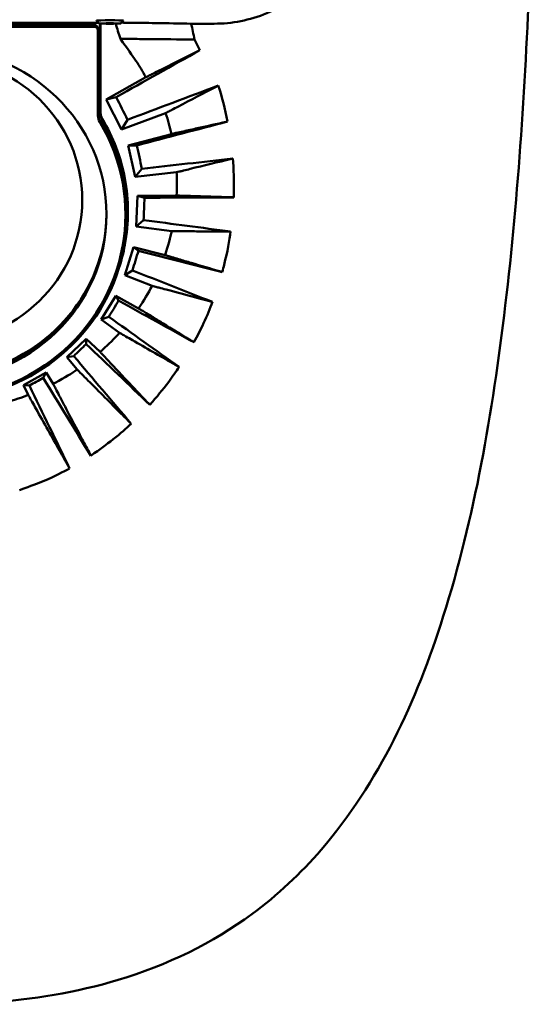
# Model space of a CAD drawing. Header units: millimetres. Extents: x 393 to 1646, y 391 to 1072.
# Tile 4 of 9: x 1210 to 1285, y 391 to 534. Entities that reach past the tile are written whole.
import ezdxf

# ---------------------------------------------------------------- set-up
doc = ezdxf.new("R2010")
doc.units = ezdxf.units.MM
doc.header["$LTSCALE"] = 4
doc.layers.add('Visibile (ISO)', color=7, linetype='Continuous', lineweight=50)

msp = doc.modelspace()

# ---------------------------------------------------------------- linework, layer by layer
at = {"layer": 'Visibile (ISO)'}
for p, q in [((1221.11, 533.48), (1173.45, 533.48)), ((1174.03, 533.13), (1220.53, 533.13)), ((1220.53, 532.88), (1174.03, 532.88)), ((1221.03, 532.4), (1221.03, 532.65)), ((1221.03, 520.01), (1221.03, 532.4)), ((1221.24, 533.37), (1224.32, 533.37)), ((1224.32, 533.36), (1221.24, 533.36)), ((1221.31, 520.51), (1221.31, 533.35)), ((1221.39, 520.53), (1221.39, 533.35)), ((1237.95, 533.33), (1234.59, 533.33)), ((1227.99, 525.55), (1222.25, 522.32)), ((1222.25, 522.32), (1223.7, 522.66)), ((1222.25, 522.32), (1224.47, 517.94)), ((1224.47, 517.94), (1230.88, 520.34)), ((1224.47, 517.94), (1225.35, 519.37)), ((1231.71, 517.3), (1225.42, 515.64)), ((1225.42, 515.64), (1226.43, 511.06)), ((1225.42, 515.64), (1226.69, 515.64)), ((1226.43, 511.06), (1227.43, 512.24)), ((1226.43, 511.06), (1232.47, 511.74)), ((1226.78, 508.33), (1226.61, 503.86)), ((1232.47, 508.35), (1226.78, 508.33)), ((1226.78, 508.33), (1227.8, 508.04)), ((1225.03, 505.86), (1225.03, 505.6)), ((1226.61, 503.86), (1227.68, 504.79)), ((1226.61, 503.86), (1231.77, 503.18)), ((1226.18, 500.87), (1224.95, 496.8)), ((1230.8, 499.69), (1226.18, 500.87)), ((1226.18, 500.87), (1226.92, 500.34)), ((1224.95, 496.8), (1226.06, 497.48)), ((1224.95, 496.8), (1228.9, 495.23)), ((1223.64, 493.77), (1221.52, 490.32)), ((1226.94, 491.96), (1223.64, 493.77)), ((1223.64, 493.77), (1224.04, 493.08)), ((1221.52, 490.32), (1222.61, 490.74)), ((1221.52, 490.32), (1224.17, 488.41)), ((1219.32, 487.54), (1216.51, 484.86)), ((1221.34, 485.63), (1219.32, 487.54)), ((1219.32, 487.54), (1219.32, 486.77)), ((1216.51, 484.86), (1217.51, 485.03)), ((1216.51, 484.86), (1218.01, 483.06)), ((1213.5, 482.62), (1210.22, 480.79)), ((1213.5, 482.62), (1213.08, 481.87)), ((1214.51, 480.99), (1213.5, 482.62)), ((1210.22, 480.79), (1210.9, 479.37)), ((1210.22, 480.79), (1211.06, 480.74))]:
    msp.add_line(p, q, dxfattribs=at)
for centre, major_axis, ratio, start_param, end_param in [((1222.78, 533.79), (2, 0), 0.017452, 0.150568, 2.991024), ((1220.53, 532.65), (0.5, 0), 0.967243, 0, 1.570796), ((1220.53, 532.4), (0.5, 0), 0.967243, 0, 1.570796), ((1222.78, 533.36), (-1.57, 0), 0.017452, 3.333785, 6.090993), ((1222.78, 533.36), (1.57, 0), 0.017452, 3.333785, 6.090993), ((1382.33, 594), (604.85, 334.75), 0.021518, 1.803484, 1.824242), ((1311.1, 594), (-873.2, -332.97), 0.042193, 1.456352, 1.471515), ((1248.82, 594), (158.16, -334.21), 0.145497, 4.858226, 4.868289), ((1223.03, 520.27), (-2, 0), 0.967243, 0, 0.524556), ((1223.03, 520.01), (-2, 0), 0.967243, 0, 0.524556), ((1197.28, 505.6), (-27.75, 0), 0.967243, 5.758629, 9.949334), ((1197.28, 505.86), (27.75, 0), 0.967243, 0, 0.524556), ((1573.38, 594), (1283.72, 334.8), 0.009126, 1.831213, 1.841881), ((1258.42, 594), (-62.74, 334.89), 0.136921, 1.781256, 1.791706), ((1580.12, 594), (-2886.08, -332.49), 0.014173, 1.446653, 1.451267), ((1271.57, 594), (23.23, 334.99), 0.116475, 1.838384, 1.848419), ((1197.28, 505.86), (-25, 0), 0.967243, 0.005249, 3.136344), ((870.77, 594), (2463.06, -332.51), 0.016538, 4.860037, 4.86523), ((1197.26, 506.12), (-25.08, 0), 0.967243, 0.361618, 2.904238), ((1289.83, 594), (111.26, 334.85), 0.089875, 1.883995, 1.892927), ((807.65, 594), (-1331.14, 334.8), 0.008774, 4.384505, 4.394174), ((1197.28, 505.61), (-28, 0), 0.967249, 0.293358, 2.848234), ((1197.28, 505.88), (-28, 0), 0.967249, 2.085629, 2.84361), ((1090.06, 594), (824.43, -333.02), 0.044109, 4.895898, 4.910226), ((1316.67, 594), (214.82, 334.73), 0.06269, 1.917002, 1.924338), ((1008.76, 594), (-617.47, 334.75), 0.021001, 4.348661, 4.367676), ((1141.03, 594), (452.66, -333.77), 0.063319, 4.940056, 4.963054), ((1360.46, 594), (358.65, 334.71), 0.039111, 1.938503, 1.943986), ((1077.18, 594), (-361.78, 334.71), 0.038749, 4.316754, 4.344707), ((1166.75, 594), (271.88, -334.45), 0.070712, 4.986274, 5.017491), ((1446.42, 594), (611.11, 334.75), 0.021259, 1.950902, 1.954483), ((1112.97, 594), (-216.88, 334.73), 0.062239, 4.294687, 4.330769), ((1184.42, 594), (153.41, -334.85), 0.065545, 5.027266, 5.065697)]:
    msp.add_ellipse(centre, major_axis=major_axis, ratio=ratio, start_param=start_param, end_param=end_param, dxfattribs=at)
for centre, major_axis in [((1197.28, 505.6), (-25, 0)), ((1197.26, 507.7), (21.5, 0))]:
    msp.add_ellipse(centre, major_axis=major_axis, ratio=0.967243, dxfattribs=at)
for points, knots in [([(1284.78, 594), (1284.78, 576.73), (1284.54, 559.41), (1283.25, 525.42), (1282.2, 508.64), (1278.42, 476.78), (1275.78, 461.49), (1267.35, 434.91), (1261.9, 423), (1250.54, 409.86), (1247.17, 406.69), (1237.76, 399.75), (1231.05, 396.47), (1217.92, 392.55), (1211.5, 391.51), (1202.49, 390.9), (1199.88, 390.82), (1197.28, 390.82)], [0, 0, 0, 0, 5.180435, 5.180435, 10.322529, 10.322529, 15.256228, 15.256228, 19.503991, 19.503991, 21.00396, 21.00396, 23.269089, 23.269089, 25.200011, 25.200011, 25.980971, 25.980971, 25.980971, 25.980971]), ([(1237.95, 533.33), (1237.95, 533.33), (1237.95, 533.33), (1239.2, 533.33), (1240.5, 533.45), (1243.08, 533.96), (1244.36, 534.34), (1246.81, 535.36), (1247.99, 536), (1250.16, 537.46), (1251.15, 538.29), (1252.93, 540.06), (1253.76, 541.07), (1255.24, 543.27), (1255.87, 544.46), (1256.89, 546.93), (1257.28, 548.22), (1257.78, 550.82), (1257.9, 552.12), (1257.89, 553.38)], [6.059874, 6.059874, 6.059874, 6.059874, 6.05989, 6.05989, 6.436257, 6.436257, 6.812623, 6.812623, 7.18899, 7.18899, 7.565356, 7.565356, 7.946979, 7.946979, 8.328602, 8.328602, 8.710224, 8.710224, 9.091215, 9.091215, 9.091215, 9.091215]), ([(1224.29, 531.13), (1224.17, 531.5), (1224.06, 531.88), (1223.84, 532.61), (1223.73, 532.98), (1223.62, 533.34)], [-0.2979066, -0.2979066, -0.2979066, -0.2979066, -0.1774006, -0.1774006, -0.0603002, -0.0603002, -0.0603002, -0.0603002]), ([(1226.01, 533.47), (1225.62, 533.47), (1225.22, 533.48), (1224.78, 533.48), (1224.67, 533.49), (1224.56, 533.49), (1224.46, 533.49)], [-0.3414272, -0.3414272, -0.3414272, -0.3414272, -0.1359717, -0.1359717, -0.1359717, -0.0853866, -0.0853866, -0.0853866, -0.0853866]), ([(1234.59, 533.33), (1232.89, 533.36), (1231.15, 533.39), (1227.97, 533.44), (1227.01, 533.45), (1226.01, 533.47)], [-1.476119, -1.476119, -1.476119, -1.476119, -0.862993, -0.862993, -0.341427, -0.341427, -0.341427, -0.341427]), ([(1235.08, 531.03), (1235, 531.42), (1234.92, 531.8), (1234.75, 532.57), (1234.67, 532.95), (1234.59, 533.33)], [-0.2873479, -0.2873479, -0.2873479, -0.2873479, -0.1670104, -0.1670104, -0.0480742, -0.0480742, -0.0480742, -0.0480742]), ([(1224.29, 531.13), (1224.44, 531.13), (1224.59, 531.13), (1224.75, 531.13), (1225.02, 531.13), (1225.27, 531.12), (1225.51, 531.12)], [-0.0223667, -0.0223667, -0.0223667, -0.0223667, 0.0434332, 0.0434332, 0.0434332, 0.1580232, 0.1580232, 0.1580232, 0.1580232]), ([(1226.75, 531.11), (1227.21, 531.1), (1227.69, 531.1), (1230.48, 531.07), (1232.77, 531.05), (1234.95, 531.03), (1235, 531.03), (1235.04, 531.03), (1235.08, 531.03)], [0.366307, 0.366307, 0.366307, 0.366307, 0.603531, 0.603531, 1.555624, 1.555624, 1.555624, 1.574822, 1.574822, 1.574822, 1.574822]), ([(1235.85, 529.47), (1235.79, 529.44), (1235.73, 529.42), (1235.67, 529.39), (1235.54, 529.32), (1235.41, 529.25), (1235.27, 529.19), (1233.49, 528.29), (1231.62, 527.36), (1229.76, 526.43)], [-1.2977992, -1.2977992, -1.2977992, -1.2977992, -1.2695878, -1.2695878, -1.2695878, -1.2049504, -1.2049504, -1.2049504, -0.3403185, -0.3403185, -0.3403185, -0.3403185]), ([(1228.87, 525.99), (1228.69, 525.9), (1228.51, 525.8), (1228.32, 525.71), (1228.21, 525.66), (1228.1, 525.6), (1227.99, 525.55)], [-0.2024244, -0.2024244, -0.2024244, -0.2024244, -0.117011, -0.117011, -0.117011, -0.0644287, -0.0644287, -0.0644287, -0.0644287]), ([(1232.66, 521.27), (1234.53, 522.25), (1236.41, 523.23), (1238.21, 524.16), (1238.26, 524.19), (1238.31, 524.22), (1238.36, 524.24), (1238.42, 524.27), (1238.47, 524.3), (1238.53, 524.33)], [-1.0017925, -1.0017925, -1.0017925, -1.0017925, -0.1696903, -0.1696903, -0.1696903, -0.1460879, -0.1460879, -0.1460879, -0.1190893, -0.1190893, -0.1190893, -0.1190893]), ([(1221.59, 519.5), (1221.5, 519.65), (1221.43, 519.81), (1221.34, 520.15), (1221.31, 520.33), (1221.31, 520.51)], [0, 0, 0, 0, 0.0540031, 0.0540031, 0.1094938, 0.1094938, 0.1094938, 0.1094938]), ([(1221.39, 520.53), (1221.39, 520.35), (1221.42, 520.17), (1221.51, 519.83), (1221.58, 519.67), (1221.67, 519.52)], [-0.1093388, -0.1093388, -0.1093388, -0.1093388, -0.0544348, -0.0544348, 0, 0, 0, 0]), ([(1224.05, 497.93), (1224.87, 500.48), (1225.3, 503.14), (1225.33, 508.29), (1225, 510.76), (1223.69, 515.37), (1222.78, 517.51), (1221.59, 519.5)], [15.292011, 15.292011, 15.292011, 15.292011, 16.123133, 16.123133, 16.89214, 16.89214, 17.60566, 17.60566, 17.60566, 17.60566]), ([(1221.67, 519.52), (1223.26, 516.85), (1224.36, 513.93), (1225.55, 507.69), (1225.55, 504.39), (1224.74, 500.02), (1224.45, 498.89), (1224.08, 497.78)], [-11.851426, -11.851426, -11.851426, -11.851426, -10.895421, -10.895421, -9.881733, -9.881733, -9.518903, -9.518903, -9.518903, -9.518903]), ([(1230.88, 520.34), (1230.99, 520.39), (1231.1, 520.45), (1231.22, 520.51), (1231.4, 520.61), (1231.59, 520.71), (1231.77, 520.8)], [-1.267514, -1.267514, -1.267514, -1.267514, -1.2166506, -1.2166506, -1.2166506, -1.1345063, -1.1345063, -1.1345063, -1.1345063]), ([(1239.89, 519.12), (1239.83, 519.1), (1239.76, 519.09), (1239.7, 519.07), (1238.28, 518.76), (1236.92, 518.46), (1235.05, 518.04), (1234.38, 517.89), (1233.71, 517.74), (1233.69, 517.74), (1233.68, 517.74), (1233.66, 517.73)], [-1.2060709, -1.2060709, -1.2060709, -1.2060709, -1.1826614, -1.1826614, -1.1826614, -0.6564686, -0.6564686, -0.3609175, -0.3609175, -0.3609175, -0.3540751, -0.3540751, -0.3540751, -0.3540751]), ([(1232.69, 517.52), (1232.48, 517.47), (1232.28, 517.43), (1232.08, 517.38), (1231.96, 517.36), (1231.84, 517.33), (1231.71, 517.3)], [-0.2109891, -0.2109891, -0.2109891, -0.2109891, -0.1226007, -0.1226007, -0.1226007, -0.0682733, -0.0682733, -0.0682733, -0.0682733]), ([(1234.45, 512.23), (1236.43, 512.71), (1238.46, 513.21), (1240.45, 513.69), (1240.52, 513.71), (1240.58, 513.72), (1240.65, 513.74)], [-1.0270738, -1.0270738, -1.0270738, -1.0270738, -0.1682653, -0.1682653, -0.1682653, -0.1407105, -0.1407105, -0.1407105, -0.1407105]), ([(1232.47, 511.74), (1232.6, 511.77), (1232.72, 511.8), (1232.85, 511.83), (1233.01, 511.87), (1233.17, 511.91), (1233.38, 511.96), (1233.42, 511.97), (1233.46, 511.98)], [-1.3143642, -1.3143642, -1.3143642, -1.3143642, -1.2594837, -1.2594837, -1.2594837, -1.1885545, -1.1885545, -1.1705194, -1.1705194, -1.1705194, -1.1705194]), ([(1233.47, 508.32), (1233.26, 508.33), (1233.05, 508.33), (1232.85, 508.34), (1232.72, 508.35), (1232.59, 508.35), (1232.47, 508.35)], [-0.2309559, -0.2309559, -0.2309559, -0.2309559, -0.1395605, -0.1395605, -0.1395605, -0.0834224, -0.0834224, -0.0834224, -0.0834224]), ([(1234.48, 508.29), (1234.45, 508.29), (1234.42, 508.29), (1234.4, 508.29), (1234.09, 508.3), (1233.78, 508.31), (1233.47, 508.32)], [-0.3791092, -0.3791092, -0.3791092, -0.3791092, -0.367619, -0.367619, -0.367619, -0.2309559, -0.2309559, -0.2309559, -0.2309559]), ([(1240.78, 508.09), (1240.71, 508.1), (1240.64, 508.1), (1240.58, 508.1), (1239.14, 508.14), (1237.77, 508.19), (1235.77, 508.25), (1235.12, 508.27), (1234.48, 508.29)], [-1.2871646, -1.2871646, -1.2871646, -1.2871646, -1.2607344, -1.2607344, -1.2607344, -0.6637006, -0.6637006, -0.3791092, -0.3791092, -0.3791092, -0.3791092]), ([(1231.77, 503.18), (1231.9, 503.18), (1232.03, 503.18), (1232.16, 503.17), (1232.37, 503.17), (1232.58, 503.17), (1232.79, 503.17)], [-1.373798, -1.373798, -1.373798, -1.373798, -1.3169402, -1.3169402, -1.3169402, -1.2247655, -1.2247655, -1.2247655, -1.2247655]), ([(1233.83, 503.17), (1234.66, 503.16), (1235.49, 503.15), (1237.58, 503.14), (1238.86, 503.13), (1240.13, 503.12), (1240.2, 503.12), (1240.26, 503.12), (1240.33, 503.12)], [-1.0758046, -1.0758046, -1.0758046, -1.0758046, -0.7169195, -0.7169195, -0.1723517, -0.1723517, -0.1723517, -0.1434109, -0.1434109, -0.1434109, -0.1434109]), ([(1239.11, 497.24), (1239.21, 497.61), (1239.3, 497.96), (1239.87, 500.21), (1240.15, 501.87), (1240.33, 503.12)], [-0.2976712, -0.2976712, -0.2976712, -0.2976712, -0.2715877, -0.2715877, -0.1175026, -0.1175026, -0.1175026, -0.1175026]), ([(1231.77, 499.41), (1231.57, 499.47), (1231.37, 499.53), (1231.17, 499.58), (1231.04, 499.62), (1230.92, 499.66), (1230.8, 499.69)], [-0.2329202, -0.2329202, -0.2329202, -0.2329202, -0.1377645, -0.1377645, -0.1377645, -0.0792873, -0.0792873, -0.0792873, -0.0792873]), ([(1239.11, 497.24), (1239.05, 497.26), (1238.98, 497.28), (1238.92, 497.3), (1238.91, 497.3), (1238.9, 497.3), (1238.89, 497.3), (1237.41, 497.74), (1236, 498.16), (1233.98, 498.75), (1233.37, 498.93), (1232.75, 499.12)], [-1.3671636, -1.3671636, -1.3671636, -1.3671636, -1.3380629, -1.3380629, -1.3380629, -1.3347524, -1.3347524, -1.3347524, -0.6777279, -0.6777279, -0.3869203, -0.3869203, -0.3869203, -0.3869203]), ([(1228.9, 495.23), (1229.02, 495.2), (1229.15, 495.17), (1229.28, 495.13), (1229.49, 495.08), (1229.7, 495.02), (1229.91, 494.97)], [-1.3964744, -1.3964744, -1.3964744, -1.3964744, -1.3409753, -1.3409753, -1.3409753, -1.2511285, -1.2511285, -1.2511285, -1.2511285]), ([(1230.93, 494.7), (1233.08, 494.13), (1235.25, 493.55), (1237.27, 493), (1237.35, 492.98), (1237.42, 492.96), (1237.49, 492.94), (1237.56, 492.93), (1237.63, 492.91), (1237.69, 492.89)], [-1.1060498, -1.1060498, -1.1060498, -1.1060498, -0.1880217, -0.1880217, -0.1880217, -0.1552799, -0.1552799, -0.1552799, -0.1243736, -0.1243736, -0.1243736, -0.1243736]), ([(1235, 487.03), (1235.51, 487.99), (1235.93, 488.79), (1236.92, 490.93), (1237.33, 491.93), (1237.69, 492.89)], [-0.9845334, -0.9845334, -0.9845334, -0.9845334, -0.7043698, -0.7043698, -0.3916994, -0.3916994, -0.3916994, -0.3916994]), ([(1227.83, 491.41), (1227.64, 491.53), (1227.46, 491.64), (1227.28, 491.75), (1227.17, 491.82), (1227.06, 491.89), (1226.94, 491.96)], [-0.220117, -0.220117, -0.220117, -0.220117, -0.1220804, -0.1220804, -0.1220804, -0.0619337, -0.0619337, -0.0619337, -0.0619337]), ([(1235, 487.03), (1234.94, 487.07), (1234.88, 487.1), (1234.82, 487.14), (1234.65, 487.25), (1234.48, 487.35), (1234.31, 487.45), (1233.01, 488.25), (1231.77, 489), (1230.04, 490.06), (1229.54, 490.36), (1229.05, 490.66), (1228.94, 490.73), (1228.83, 490.8), (1228.72, 490.87)], [-1.494018, -1.494018, -1.494018, -1.494018, -1.461871, -1.461871, -1.461871, -1.374712, -1.374712, -1.374712, -0.703644, -0.703644, -0.439557, -0.439557, -0.439557, -0.379418, -0.379418, -0.379418, -0.379418]), ([(1221.34, 485.63), (1221.47, 485.73), (1221.59, 485.84), (1222.64, 486.79), (1223.37, 487.53), (1224.17, 488.41)], [-0.6302165, -0.6302165, -0.6302165, -0.6302165, -0.5751149, -0.5751149, -0.160213, -0.160213, -0.160213, -0.160213]), ([(1224.17, 488.41), (1224.29, 488.34), (1224.41, 488.28), (1224.52, 488.21), (1224.72, 488.1), (1224.91, 487.99), (1225.1, 487.88)], [-1.5009849, -1.5009849, -1.5009849, -1.5009849, -1.4432386, -1.4432386, -1.4432386, -1.3499325, -1.3499325, -1.3499325, -1.3499325]), ([(1226.04, 487.34), (1228.01, 486.21), (1230.02, 485.06), (1231.86, 484), (1232.12, 483.85), (1232.38, 483.7), (1232.64, 483.55), (1232.71, 483.52), (1232.77, 483.48), (1232.84, 483.44)], [-1.199643, -1.199643, -1.199643, -1.199643, -0.250648, -0.250648, -0.250648, -0.117061, -0.117061, -0.117061, -0.083459, -0.083459, -0.083459, -0.083459]), ([(1222.81, 484.06), (1222.41, 484.48), (1222.02, 484.91), (1221.62, 485.33), (1221.53, 485.43), (1221.43, 485.53), (1221.34, 485.63)], [-0.3619405, -0.3619405, -0.3619405, -0.3619405, -0.0963528, -0.0963528, -0.0963528, -0.0344603, -0.0344603, -0.0344603, -0.0344603]), ([(1228.57, 477.94), (1228.52, 478), (1228.46, 478.06), (1228.41, 478.12), (1228.08, 478.47), (1227.75, 478.82), (1227.42, 479.17), (1226.44, 480.2), (1225.51, 481.19), (1224.04, 482.76), (1223.52, 483.31), (1223, 483.86), (1222.93, 483.93), (1222.87, 484), (1222.81, 484.06)], [-1.660856, -1.660856, -1.660856, -1.660856, -1.624799, -1.624799, -1.624799, -1.405571, -1.405571, -1.405571, -0.755151, -0.755151, -0.405114, -0.405114, -0.405114, -0.361941, -0.361941, -0.361941, -0.361941]), ([(1214.51, 480.99), (1214.61, 481.04), (1214.71, 481.09), (1216.34, 481.95), (1217.17, 482.49), (1218.01, 483.06)], [-0.3530954, -0.3530954, -0.3530954, -0.3530954, -0.332982, -0.332982, -0.0202146, -0.0202146, -0.0202146, -0.0202146]), ([(1218.01, 483.06), (1218.11, 482.97), (1218.21, 482.87), (1218.31, 482.77), (1218.73, 482.35), (1219.15, 481.93), (1219.58, 481.5)], [-1.5843809, -1.5843809, -1.5843809, -1.5843809, -1.5259554, -1.5259554, -1.5259554, -1.2801313, -1.2801313, -1.2801313, -1.2801313]), ([(1228.57, 477.94), (1229.66, 479.19), (1230.39, 480.05), (1231.9, 482.07), (1232.39, 482.76), (1232.84, 483.44)], [-1.1963825, -1.1963825, -1.1963825, -1.1963825, -0.7301323, -0.7301323, -0.443428, -0.443428, -0.443428, -0.443428]), ([(1215.03, 480.01), (1214.92, 480.21), (1214.82, 480.42), (1214.71, 480.62), (1214.64, 480.74), (1214.58, 480.87), (1214.51, 480.99)], [-0.172886, -0.172886, -0.172886, -0.172886, -0.0696108, -0.0696108, -0.0696108, -0.0064134, -0.0064134, -0.0064134, -0.0064134]), ([(1219.58, 481.5), (1221.23, 479.85), (1222.9, 478.17), (1224.43, 476.63), (1224.86, 476.21), (1225.28, 475.78), (1225.69, 475.37), (1225.74, 475.31), (1225.8, 475.26), (1225.86, 475.2)], [-1.280131, -1.280131, -1.280131, -1.280131, -0.325281, -0.325281, -0.325281, -0.060748, -0.060748, -0.060748, -0.02401, -0.02401, -0.02401, -0.02401]), ([(1206.98, 478.12), (1207.14, 478.16), (1207.31, 478.21), (1209.1, 478.7), (1209.98, 479.02), (1210.9, 479.37)], [-0.3454512, -0.3454512, -0.3454512, -0.3454512, -0.3118041, -0.3118041, -0.0123415, -0.0123415, -0.0123415, -0.0123415]), ([(1210.9, 479.37), (1210.97, 479.25), (1211.04, 479.12), (1211.11, 479), (1211.23, 478.79), (1211.34, 478.59), (1211.46, 478.38)], [-2.0384568, -2.0384568, -2.0384568, -2.0384568, -1.9774342, -1.9774342, -1.9774342, -1.878964, -1.878964, -1.878964, -1.878964]), ([(1220, 470.55), (1219.96, 470.63), (1219.92, 470.7), (1219.88, 470.78), (1219.5, 471.5), (1219.13, 472.2), (1218.76, 472.9), (1218.12, 474.12), (1217.5, 475.29), (1216.46, 477.28), (1216.04, 478.07), (1215.63, 478.86), (1215.6, 478.92), (1215.57, 478.97), (1215.54, 479.03)], [-1.843481, -1.843481, -1.843481, -1.843481, -1.803465, -1.803465, -1.803465, -1.429515, -1.429515, -1.429515, -0.782497, -0.782497, -0.370924, -0.370924, -0.370924, -0.341945, -0.341945, -0.341945, -0.341945]), ([(1212.02, 477.39), (1213.19, 475.3), (1214.39, 473.19), (1215.46, 471.27), (1215.9, 470.49), (1216.34, 469.71), (1216.78, 468.94), (1216.82, 468.86), (1216.86, 468.78), (1216.9, 468.71)], [-1.720806, -1.720806, -1.720806, -1.720806, -0.72332, -0.72332, -0.72332, -0.318054, -0.318054, -0.318054, -0.278327, -0.278327, -0.278327, -0.278327]), ([(1220, 470.55), (1221.4, 471.54), (1222.19, 472.09), (1224.29, 473.77), (1225.17, 474.55), (1225.86, 475.2)], [-0.4365709, -0.4365709, -0.4365709, -0.4365709, -0.2881838, -0.2881838, -0.1419477, -0.1419477, -0.1419477, -0.1419477]), ([(1209.65, 465.56), (1211.44, 466.2), (1212.2, 466.48), (1214.74, 467.56), (1215.99, 468.2), (1216.9, 468.71)], [-0.3841639, -0.3841639, -0.3841639, -0.3841639, -0.2721097, -0.2721097, -0.1055306, -0.1055306, -0.1055306, -0.1055306])]:
    msp.add_open_spline(points, degree=3, knots=knots, dxfattribs=at)
for points, weights in [([(1220.8, 533.8), (1221.05, 533.55), (1221.24, 533.37)], [1, 1.00752938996, 1]), ([(1221.24, 533.36), (1221.05, 533.54), (1220.8, 533.79)], [1, 1.00752938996, 1]), ([(1224.32, 533.37), (1224.51, 533.55), (1224.76, 533.8)], [1, 1.00752938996, 1]), ([(1224.76, 533.79), (1224.51, 533.54), (1224.32, 533.36)], [1, 1.00752938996, 1]), ([(1240.78, 508.09), (1234.29, 508.06), (1227.8, 508.04)], [0.999996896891, 0.999996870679, 0.999996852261])]:
    msp.add_rational_spline(points, weights, degree=2, dxfattribs=at)
for points in [[(1227.99, 525.55), (1227.04, 527.3), (1226.37, 528.28), (1224.29, 531.13)], [(1225.51, 531.12), (1225.94, 531.12), (1226.34, 531.11), (1226.75, 531.11)], [(1235.85, 529.47), (1235.59, 530.02), (1235.34, 530.54), (1235.08, 531.03)], [(1229.76, 526.43), (1229.47, 526.28), (1229.17, 526.14), (1228.87, 525.99)], [(1239.89, 519.12), (1239.51, 521), (1239.1, 522.57), (1238.53, 524.33)], [(1231.77, 520.8), (1232.07, 520.96), (1232.37, 521.11), (1232.66, 521.27)], [(1231.71, 517.3), (1231.49, 518.28), (1231.24, 519.24), (1230.88, 520.34)], [(1233.66, 517.73), (1233.34, 517.66), (1233.01, 517.59), (1232.69, 517.52)], [(1240.78, 508.09), (1240.86, 510.41), (1240.76, 512.36), (1240.65, 513.74)], [(1232.47, 508.35), (1232.54, 509.7), (1232.52, 510.85), (1232.47, 511.74)], [(1233.46, 511.98), (1233.79, 512.06), (1234.12, 512.14), (1234.45, 512.23)], [(1230.8, 499.69), (1231.27, 501.08), (1231.57, 502.27), (1231.77, 503.18)], [(1232.79, 503.17), (1233.14, 503.17), (1233.48, 503.17), (1233.83, 503.17)], [(1232.75, 499.12), (1232.42, 499.21), (1232.09, 499.31), (1231.77, 499.41)], [(1226.94, 491.96), (1227.73, 493.12), (1228.33, 494.15), (1228.9, 495.23)], [(1229.91, 494.97), (1230.25, 494.88), (1230.59, 494.79), (1230.93, 494.7)], [(1228.72, 490.87), (1228.42, 491.05), (1228.12, 491.23), (1227.83, 491.41)], [(1225.1, 487.88), (1225.41, 487.7), (1225.72, 487.52), (1226.04, 487.34)], [(1215.54, 479.03), (1215.37, 479.35), (1215.2, 479.68), (1215.03, 480.01)], [(1211.46, 478.38), (1211.64, 478.05), (1211.83, 477.72), (1212.02, 477.39)]]:
    msp.add_open_spline(points, degree=3, dxfattribs=at)

doc.saveas('drawing.dxf')
